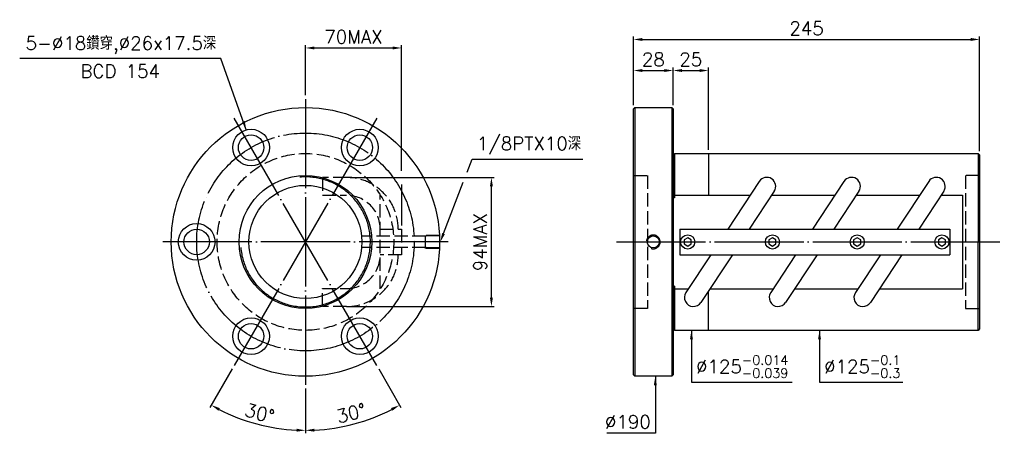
# Model space of a CAD drawing. Header units: millimetres. Extents: x -266 to 431, y 65 to 357.
import ezdxf
from ezdxf.enums import TextEntityAlignment as Align

# ---------------------------------------------------------------- set-up
doc = ezdxf.new("R2010")
doc.units = ezdxf.units.MM
doc.header["$LTSCALE"] = 3.151899
for name, pattern in [('CENTER', [22, 20, -1, 0, -1]), ('DASHED', [4, 3, -1]), ('THIN', [200000, 200000, 0])]:
    doc.linetypes.add(name, pattern=pattern)
for name, color, linetype in [('DIM', 2, 'Continuous'), ('NT', 7, 'Continuous'), ('NT-DIM', 2, 'Continuous'), ('SH', 7, 'Continuous'), ('SH-DIM', 2, 'Continuous')]:
    doc.layers.add(name, color=color, linetype=linetype)
doc.styles.get("Standard").update_dxf_attribs({"font": 'simplex.shx', "bigfont": 'chineset.shx'})
doc.dimstyles.new('ISO-25', dxfattribs={"dimscale": 3.151899, "dimtxt": 3, "dimasz": 2, "dimexe": 0.646, "dimexo": 0.862, "dimgap": 1, "dimtad": 1, "dimdec": 3, "dimdsep": 46, "dimtxsty": 'Standard', "dimcen": 1.5, "dimclrd": 256, "dimclre": 256, "dimclrt": 256, "dimazin": 2, "dimtfac": 1, "dimtdec": 3, "dimtmove": 0, "dimatfit": 3, "dimfxl": 0, "dimtolj": 1, "dimlwd": -1, "dimlwe": -1, "dimarcsym": 0})

# ---------------------------------------------------------------- blocks, each defined once
blk = doc.blocks.new('*D14')
at = {"layer": 'Defpoints', "color": 0}
for p in [(196.66, 321.18), (168.66, 294), (196.66, 294)]:
    blk.add_point(p, dxfattribs=at)
at = {"layer": 'NT-DIM'}
for p, q in [((168.66, 296.72), (168.66, 323.22)), ((174.97, 321.18), (190.36, 321.18)), ((196.66, 296.72), (196.66, 323.22))]:
    blk.add_line(p, q, dxfattribs=at)
for points in [[(174.97, 322.23), (174.97, 320.13), (168.66, 321.18)], [(190.36, 322.23), (190.36, 320.13), (196.66, 321.18)]]:
    blk.add_solid(points, dxfattribs=at)
at = {"layer": 'NT-DIM', "insert": (182.66, 329.06), "char_height": 9.456, "attachment_point": 5}
blk.add_mtext('\\A1;28', dxfattribs=at)
blk = doc.blocks.new('*D17')
at = {"layer": 'Defpoints', "color": 0}
for p in [(4.39, 337.12), (-63.61, 301), (4.39, 209)]:
    blk.add_point(p, dxfattribs=at)
at = {"layer": 'NT-DIM'}
for p, q in [((-63.61, 303.72), (-63.61, 339.16)), ((-57.3, 337.12), (-1.91, 337.12))]:
    blk.add_line(p, q, dxfattribs=at)
for points in [[(-57.3, 338.17), (-57.3, 336.07), (-63.61, 337.12)], [(-1.91, 338.17), (-1.91, 336.07), (4.39, 337.12)]]:
    blk.add_solid(points, dxfattribs=at)
at = {"layer": 'NT-DIM', "insert": (-29.61, 345), "char_height": 9.456, "attachment_point": 5}
blk.add_mtext('\\A1;70MAX', dxfattribs=at)
blk = doc.blocks.new('*D18')
at = {"layer": 'Defpoints', "color": 0}
for p in [(-34.56, 245.65), (68.05, 245.65), (-34.56, 154.35)]:
    blk.add_point(p, dxfattribs=at)
at = {"layer": 'NT-DIM'}
for p, q in [((-31.84, 245.65), (70.09, 245.65)), ((68.05, 160.65), (68.05, 239.35)), ((-31.84, 154.35), (70.09, 154.35))]:
    blk.add_line(p, q, dxfattribs=at)
for points in [[(67, 239.35), (69.1, 239.35), (68.05, 245.65)], [(67, 160.65), (69.1, 160.65), (68.05, 154.35)]]:
    blk.add_solid(points, dxfattribs=at)
at = {"layer": 'NT-DIM', "insert": (60.17, 200), "char_height": 9.456, "attachment_point": 5, "rotation": 90}
blk.add_mtext('\\A1;94MAX', dxfattribs=at)
blk = doc.blocks.new('*D44')
at = {"layer": 'Defpoints', "color": 0}
for p in [(413.66, 343.14), (168.66, 294), (413.66, 261.5)]:
    blk.add_point(p, dxfattribs=at)
at = {"layer": 'SH-DIM'}
for p, q in [((168.66, 296.72), (168.66, 345.18)), ((174.97, 343.14), (407.36, 343.14)), ((413.66, 264.22), (413.66, 345.18))]:
    blk.add_line(p, q, dxfattribs=at)
for points in [[(174.97, 344.19), (174.97, 342.09), (168.66, 343.14)], [(407.36, 344.19), (407.36, 342.09), (413.66, 343.14)]]:
    blk.add_solid(points, dxfattribs=at)
at = {"layer": 'SH-DIM', "insert": (291.16, 351.02), "char_height": 9.456, "attachment_point": 5}
blk.add_mtext('\\A1;245', dxfattribs=at)
blk = doc.blocks.new('*D45')
at = {"layer": 'Defpoints', "color": 0}
for p in [(221.66, 321.18), (196.66, 294), (221.66, 262.5)]:
    blk.add_point(p, dxfattribs=at)
at = {"layer": 'SH-DIM'}
for p, q in [((196.66, 296.72), (196.66, 323.22)), ((202.97, 321.18), (215.36, 321.18)), ((221.66, 265.22), (221.66, 323.22))]:
    blk.add_line(p, q, dxfattribs=at)
for points in [[(202.97, 322.23), (202.97, 320.13), (196.66, 321.18)], [(215.36, 322.23), (215.36, 320.13), (221.66, 321.18)]]:
    blk.add_solid(points, dxfattribs=at)
at = {"layer": 'SH-DIM', "insert": (209.16, 329.06), "char_height": 9.456, "attachment_point": 5}
blk.add_mtext('\\A1;25', dxfattribs=at)
blk = doc.blocks.new('*D52')
at = {"layer": 'Defpoints', "color": 0}
for p in [(-63.61, 301), (-114.11, 287.47), (-13.11, 112.53), (-63.61, 99), (-40.47, 68.79)]:
    blk.add_point(p, dxfattribs=at)
at = {"layer": 'SH-DIM'}
for p, q in [((-11.75, 110.18), (4.03, 82.85)), ((-63.61, 96.28), (-63.61, 64.73))]:
    blk.add_line(p, q, dxfattribs=at)
blk.add_arc((-63.61, 200), 133.23, 272.71115, 297.28885, dxfattribs=at)
for points in [[(-3.03, 82.52), (-2.02, 80.67), (3.01, 84.62)], [(-57.28, 65.87), (-57.33, 67.97), (-63.61, 66.77)]]:
    blk.add_solid(points, dxfattribs=at)
at = {"layer": 'SH-DIM', "insert": (-31.16, 78.92), "char_height": 9.456, "attachment_point": 5, "rotation": 15}
blk.add_mtext('\\A1;30°', dxfattribs=at)
blk = doc.blocks.new('*D53')
at = {"layer": 'Defpoints', "color": 0}
for p in [(-63.61, 200), (-114.11, 112.53), (-63.61, 99), (-109.17, 74.8)]:
    blk.add_point(p, dxfattribs=at)
at = {"layer": 'SH-DIM'}
for p, q in [((-115.46, 110.18), (-131.24, 82.85)), ((-63.61, 96.28), (-63.61, 64.73))]:
    blk.add_line(p, q, dxfattribs=at)
blk.add_arc((-63.61, 200), 133.23, 242.71115, 267.28885, dxfattribs=at)
for points in [[(-125.19, 80.67), (-124.19, 82.52), (-130.22, 84.62)], [(-69.88, 67.97), (-69.93, 65.87), (-63.61, 66.77)]]:
    blk.add_solid(points, dxfattribs=at)
at = {"layer": 'SH-DIM', "insert": (-96.05, 78.92), "char_height": 9.456, "attachment_point": 5, "rotation": 345}
blk.add_mtext('\\A1;30°', dxfattribs=at)

msp = doc.modelspace()

# ---------------------------------------------------------------- linework, layer by layer
at = {"layer": 'DIM'}
for points in [[(50.8358, 249.2611), (54.4105, 258.5488), (54.5105, 258.5488), (132.8577, 258.5488)], [(34.1401, 205.8831), (48.1653, 242.3227)]]:
    msp.add_lwpolyline(points, dxfattribs=at)
msp.add_solid([(35.1206, 205.5057), (31.8757, 200), (33.1595, 206.2605)], dxfattribs=at)
at = {"layer": 'NT', "color": 3, "linetype": 'CENTER'}
for p, q in [((-63.6056, 301), (-63.6056, 99)), ((-13.1056, 287.4686), (-114.1056, 112.5314)), ((-13.1056, 112.5314), (-114.1056, 287.4686)), ((37.3944, 200), (-164.6056, 200))]:
    msp.add_line(p, q, dxfattribs=at)
at = {"layer": 'NT', "color": 7, "linetype": 'Continuous'}
for p, q in [((168.6619, 294), (169.6619, 295)), ((168.6619, 106), (168.6619, 294)), ((169.6619, 295), (195.6619, 295)), ((169.6619, 295), (169.6619, 200)), ((195.6619, 295), (196.6619, 294)), ((195.6619, 295), (195.6619, 200)), ((196.6619, 294), (196.6619, 106)), ((196.6619, 261.5), (197.6619, 261.5)), ((197.6619, 262.5), (197.6619, 231.197)), ((197.6619, 262.5), (412.6619, 262.5)), ((221.6619, 262.5), (221.6619, 233.1248)), ((412.6619, 262.5), (412.6619, 200)), ((412.6619, 262.5), (413.6619, 261.5)), ((413.6619, 261.5), (413.6619, 138.5)), ((257.6327, 242.8032), (235.3194, 209)), ((317.6327, 242.8032), (295.3194, 209)), ((377.6327, 242.8032), (355.3194, 209)), ((197.6619, 231.197), (196.6619, 231.197)), ((197.6619, 233.1248), (251.244, 233.1248)), ((268.2318, 235.8068), (250.5368, 209)), ((266.4614, 233.1248), (311.244, 233.1248)), ((328.2318, 235.8068), (310.5368, 209)), ((326.4614, 233.1248), (371.244, 233.1248)), ((388.2318, 235.8068), (370.5368, 209)), ((386.4614, 233.1248), (401.616, 233.1248)), ((401.616, 233.1248), (401.616, 166.8752)), ((201.4873, 209), (392.4873, 209)), ((201.4873, 209), (201.4873, 191)), ((392.4873, 209), (392.4873, 191)), ((169.6619, 200), (169.6619, 105)), ((195.6619, 200), (195.6619, 105)), ((412.6619, 137.5), (412.6619, 200)), ((201.4873, 191), (392.4873, 191)), ((223.4377, 191), (205.7427, 164.1932)), ((238.6551, 191), (216.3418, 157.1968)), ((283.4377, 191), (265.7427, 164.1932)), ((298.6551, 191), (276.3418, 157.1968)), ((343.4377, 191), (325.7427, 164.1932)), ((358.6551, 191), (336.3418, 157.1968)), ((197.6619, 168.803), (196.6619, 168.803)), ((197.6619, 168.803), (197.6619, 137.5)), ((197.6619, 166.8752), (207.5131, 166.8752)), ((221.6619, 137.5), (221.6619, 165.2565)), ((222.7305, 166.8752), (267.5131, 166.8752)), ((282.7305, 166.8752), (327.5131, 166.8752)), ((342.7305, 166.8752), (401.616, 166.8752)), ((196.6619, 138.5), (197.6619, 138.5)), ((412.6619, 137.5), (197.6619, 137.5)), ((413.6619, 138.5), (412.6619, 137.5)), ((169.6619, 105), (168.6619, 106)), ((195.6619, 105), (169.6619, 105)), ((196.6619, 106), (195.6619, 105))]:
    msp.add_line(p, q, dxfattribs=at)
at = {"layer": 'NT', "color": 1, "linetype": 'DASHED'}
for p, q in [((168.6619, 247), (178.6619, 247)), ((178.6619, 247), (178.6619, 153)), ((413.6619, 247), (403.6619, 247)), ((403.6619, 247), (403.6619, 153)), ((-10.6056, 166.8752), (-10.6056, 233.1248)), ((-10.6056, 209), (4.3944, 209)), ((4.3944, 209), (4.3944, 191)), ((4.3944, 191), (-10.6056, 191)), ((178.6619, 153), (168.6619, 153)), ((403.6619, 153), (413.6619, 153))]:
    msp.add_line(p, q, dxfattribs=at)
for points in [[(-34.5597, 245.6541), (-51.5891, 245.6541), (-51.5891, 232.9541), (-34.5597, 232.9541)], [(-34.5597, 154.3459), (-51.5891, 154.3459), (-51.5891, 167.0459), (-34.5597, 167.0459)]]:
    msp.add_lwpolyline(points, dxfattribs=at)
at = {"layer": 'NT', "color": 7, "linetype": 'Continuous'}
for points in [[(206.9873, 202.8868), (204.4873, 201.4434), (204.4873, 198.5566), (206.9873, 197.1132), (209.4873, 198.5566), (209.4873, 201.4434)], [(266.9873, 202.8868), (264.4873, 201.4434), (264.4873, 198.5566), (266.9873, 197.1132), (269.4873, 198.5566), (269.4873, 201.4434)], [(326.9873, 202.8868), (324.4873, 201.4434), (324.4873, 198.5566), (326.9873, 197.1132), (329.4873, 198.5566), (329.4873, 201.4434)], [(386.9873, 202.8868), (384.4873, 201.4434), (384.4873, 198.5566), (386.9873, 197.1132), (389.4873, 198.5566), (389.4873, 201.4434)]]:
    msp.add_lwpolyline(points, close=True, dxfattribs=at)
for centre, radius in [((-63.6056, 200), 95), ((-102.1056, 266.684), 13), ((-25.1056, 266.684), 13), ((-102.1056, 266.684), 9), ((-25.1056, 266.684), 9), ((-63.6056, 200), 47), ((-63.6056, 200), 40), ((-140.6056, 200), 13), ((-140.6056, 200), 9), ((182.6619, 200), 4.283), ((206.9873, 200), 5), ((266.9873, 200), 5), ((326.9873, 200), 5), ((386.9873, 200), 5), ((-102.1056, 133.316), 13), ((-102.1056, 133.316), 9), ((-25.1056, 133.316), 13), ((-25.1056, 133.316), 9)]:
    msp.add_circle(centre, radius, dxfattribs=at)
at = {"layer": 'NT', "color": 3, "linetype": 'CENTER'}
msp.add_circle((-63.6056, 200), 77, dxfattribs=at)
at = {"layer": 'NT', "color": 1, "linetype": 'DASHED'}
msp.add_circle((-63.6056, 200), 62.5, dxfattribs=at)
at = {"layer": 'NT', "color": 5, "linetype": 'THIN'}
for centre, radius, start, end in [((-63.6056, 200), 45.967, 185, 95), ((182.6619, 200), 4.8617, 252.8081263, 170.1753721)]:
    msp.add_arc(centre, radius, start, end, dxfattribs=at)
at = {"layer": 'NT', "color": 1, "linetype": 'DASHED'}
for centre, radius, start, end in [((-34.5597, 209), 36.6541, 0, 90), ((-34.5597, 209), 23.9541, 0, 90), ((-34.5597, 191), 36.6541, 270, 0), ((-34.5597, 191), 23.9541, 270, 0)]:
    msp.add_arc(centre, radius, start, end, dxfattribs=at)
at = {"layer": 'NT', "color": 7, "linetype": 'Continuous'}
for centre, start, end in [((262.9323, 239.305), 326.571432, 146.571432), ((322.9323, 239.305), 326.571432, 146.571432), ((382.9323, 239.305), 326.571432, 146.571432), ((211.0423, 160.695), 146.571432, 326.571432), ((271.0423, 160.695), 146.571432, 326.571432), ((331.0423, 160.695), 146.571432, 326.571432)]:
    msp.add_arc(centre, 6.35, start, end, dxfattribs=at)
at = {"layer": 'NT-DIM'}
for p, q in [((4.3944, 250.1548), (4.3944, 339.1575)), ((4.3944, 240.4917), (4.3944, 211.7169))]:
    msp.add_line(p, q, dxfattribs=at)
at = {"layer": 'SH', "color": 3, "linetype": 'CENTER'}
msp.add_line((156.6443, 200), (431.1416, 200), dxfattribs=at)
at = {"layer": 'SH-DIM', "color": 1, "linetype": 'DASHED'}
for p, q in [((21.3993, 203.9706), (-23.6007, 203.9706)), ((31.3944, 204.864), (21.3993, 204.5516)), ((21.3993, 195.4484), (21.3993, 204.5516)), ((31.3944, 204.283), (21.3993, 203.9706)), ((21.3993, 196.0294), (-23.6007, 196.0294)), ((31.3944, 195.717), (21.3993, 196.0294)), ((31.3944, 195.136), (21.3993, 195.4484))]:
    msp.add_line(p, q, dxfattribs=at)

# ---------------------------------------------------------------- texts
at = {"layer": 'DIM', "insert": (57.6624, 261.7007), "char_height": 9.455696, "attachment_point": 7}
msp.add_mtext('\\A1;1/8PTX10深', dxfattribs=at)
at = {"layer": 'NT-DIM'}
msp.add_text('BCD 154', height=9.4557, dxfattribs=at).set_placement((-194.7548, 325.4508), align=Align.TOP_CENTER)
at = {"layer": 'NT-DIM', "char_height": 9.455696}
for s, insert, attachment_point in [('5-%%C18鑽穿,%%C26x17.5深', (-126.7639, 332.9285), 9), ('\\A1;\\A1;%%C125{\\H0.7x;\\S-0.014^ -0.039;}', (212.9138, 103.9401), 7), ('\\A1;\\A1;%%C125{\\H0.7x;\\S-0.1^ -0.3;}', (303.5877, 103.9401), 7), ('\\A1;\\A1;%%c190', (180.843, 68.046), 9)]:
    msp.add_mtext(s, dxfattribs=dict(at, insert=insert, attachment_point=attachment_point))

# ---------------------------------------------------------------- dimensions: what is measured, and where the dimension line sits
at = {"layer": 'NT-DIM'}
dim = msp.add_linear_dim(base=(4.3944, 337.1214), p1=(-63.6056, 301), p2=(4.3944, 209), text='70MAX', dimstyle='ISO-25', override={"dimse2": 1}, dxfattribs=at)
dim.commit()
dim.dimension.update_dxf_attribs({"geometry": '*D17', "text_midpoint": (-29.6056, 345.0011)})
dim = msp.add_linear_dim(base=(196.6619, 321.1807), p1=(168.6619, 294), p2=(196.6619, 294), dimstyle='ISO-25', dxfattribs=at)
dim.commit()
dim.dimension.update_dxf_attribs({"geometry": '*D14', "text_midpoint": (182.6619, 329.0604)})
dim = msp.add_linear_dim(base=(68.0495, 245.654), p1=(-34.5596, 154.346), p2=(-34.5596, 245.654), angle=90, text='94MAX', dimstyle='ISO-25', dxfattribs=at)
dim.commit()
dim.dimension.update_dxf_attribs({"geometry": '*D18', "text_midpoint": (60.1697, 200)})
at = {"layer": 'SH-DIM'}
for base, p1, p2, picture, middle in [((413.6619, 343.1394), (168.6619, 294), (413.6619, 261.5), '*D44', (291.1619, 351.0191)), ((221.6619, 321.1807), (196.6619, 294), (221.6619, 262.5), '*D45', (209.1619, 329.0604))]:
    dim = msp.add_linear_dim(base=base, p1=p1, p2=p2, dimstyle='ISO-25', dxfattribs=at)
    dim.commit()
    dim.dimension.update_dxf_attribs({"geometry": picture, "text_midpoint": middle})
dim = msp.add_angular_dim_2l(base=(-40.47, 68.7912), line1=((-63.6056, 301), (-63.6056, 99)), line2=((-13.1056, 112.5314), (-114.1056, 287.4686)), dimstyle='ISO-25', dxfattribs=at)
dim.commit()
dim.dimension.update_dxf_attribs({"geometry": '*D52', "text_midpoint": (-31.1618, 78.9182)})
dim = msp.add_angular_dim_3p(base=(-109.1739, 74.8021), center=(-63.6056, 200), p1=(-63.6056, 99), p2=(-114.1056, 112.5314), dimstyle='ISO-25', override={"dimtmove": 1}, dxfattribs=at)
dim.commit()
dim.dimension.update_dxf_attribs({"geometry": '*D53', "text_midpoint": (-96.0494, 78.9182)})

# ---------------------------------------------------------------- leaders
at = {"layer": 'NT-DIM', "annotation_type": 0, "has_hookline": 1}
for points, hookline_direction, text_width in [([(-105.4709, 279.2408), (-123.512, 329.7766), (-123.612, 329.7766)], 1, 139.1338), ([(209.6619, 137.5), (209.6619, 100.7882), (209.7619, 100.7882)], 0, 68.126), ([(300.3358, 137.5), (300.3358, 100.7882), (300.4358, 100.7882)], 0, 55.8336), ([(184.0949, 105), (184.0949, 64.8941), (183.9949, 64.8941)], 1, 31.0687)]:
    msp.add_leader(points, dimstyle='ISO-25', dxfattribs=dict(at, hookline_direction=hookline_direction, text_width=text_width))

doc.saveas('drawing.dxf')
